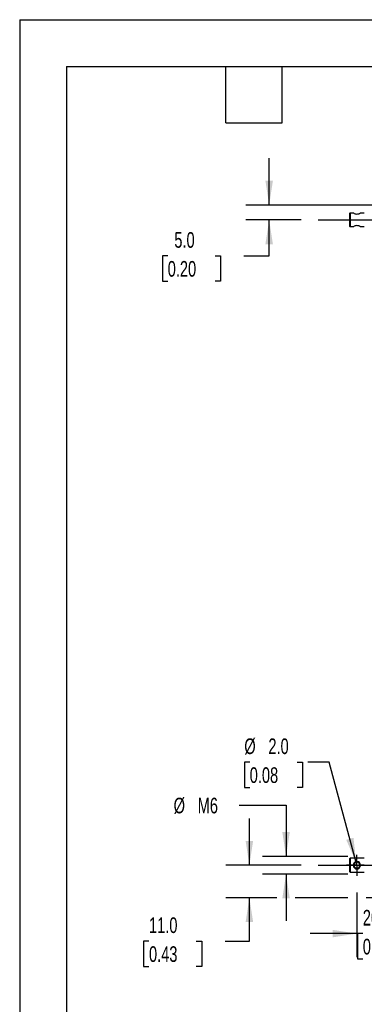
# Model space of a CAD drawing. Header units: millimetres. Extents: x 0 to 699, y 0 to 540.
# Tile 2 of 12: x 0 to 117, y 206 to 540. Entities that reach past the tile are written whole.
import ezdxf

# ---------------------------------------------------------------- set-up
doc = ezdxf.new("R2010")
doc.units = ezdxf.units.MM
doc.header["$LTSCALE"] = 2.5
doc.linetypes.add('CENTERX2', pattern=[20.32, 12.7, -2.54, 2.54, -2.54])
doc.layers.add('CENTER', color=40, linetype='CENTERX2')
doc.layers.add('DIMENSIONS', color=140, linetype='Continuous', lineweight=25)
doc.layers.add('TEXT', color=140, linetype='Continuous', lineweight=25)
doc.styles.add('SLDTEXTSTYLE0', font='TXT', dxfattribs={"width": 0.7})
doc.dimstyles.new('SLDDIMSTYLE0', dxfattribs={"dimtxt": 5.39502, "dimasz": 8.255, "dimexe": 0, "dimexo": 0.0625, "dimgap": 1.348755, "dimtad": 0, "dimtih": 1, "dimtoh": 1, "dimdec": 1, "dimrnd": 1e-09, "dimzin": 4, "dimdsep": 46, "dimtxsty": 'SLDTEXTSTYLE0', "dimsah": 1, "dimcen": 0.09, "dimadec": 0, "dimazin": 1, "dimtfac": 1, "dimtdec": 1, "dimtmove": 0, "dimatfit": 0, "dimfxl": 0, "dimfrac": 2, "dimtolj": 1, "dimtzin": 12, "dimarcsym": 0})
doc.dimstyles.new('SLDDIMSTYLE1', dxfattribs={"dimtxt": 5.39502, "dimasz": 8.255, "dimexe": 0, "dimexo": 0.0625, "dimgap": 1.348755, "dimtad": 0, "dimtih": 1, "dimtoh": 1, "dimdec": 1, "dimrnd": 1e-09, "dimzin": 12, "dimdsep": 46, "dimtxsty": 'SLDTEXTSTYLE0', "dimsah": 1, "dimcen": 0.09, "dimadec": 0, "dimazin": 3, "dimtfac": 1, "dimtdec": 1, "dimtmove": 0, "dimatfit": 0, "dimfxl": 0, "dimfrac": 2, "dimtolj": 1, "dimtzin": 12, "dimarcsym": 0})
doc.dimstyles.new('SLDDIMSTYLE2', dxfattribs={"dimtxt": 5.39502, "dimasz": 8.255, "dimexe": 0, "dimexo": 0.0625, "dimgap": 1.348755, "dimtad": 0, "dimtih": 1, "dimtoh": 1, "dimdec": 1, "dimrnd": 1e-09, "dimzin": 4, "dimdsep": 46, "dimtxsty": 'SLDTEXTSTYLE0', "dimsah": 1, "dimcen": 0, "dimadec": 0, "dimazin": 1, "dimtfac": 1, "dimtdec": 1, "dimtofl": 0, "dimtmove": 0, "dimatfit": 3, "dimfxl": 0, "dimfrac": 2, "dimtolj": 1, "dimtzin": 12, "dimarcsym": 0})

# ---------------------------------------------------------------- blocks, each defined once
blk = doc.blocks.new('_D')
at = {"layer": 'DIMENSIONS'}
for p, q in [((77.8, 253.42), (77.8, 269.29)), ((95.3, 253.42), (69.87, 253.42)), ((87.09, 242.42), (69.87, 242.42)), ((77.8, 227.73), (77.8, 242.42)), ((111.1, 242.42), (93.34, 242.42)), ((128.47, 242.42), (117.35, 242.42)), ((43.8, 227.73), (41.98, 227.73)), ((41.98, 227.73), (41.98, 219.15)), ((59.83, 227.73), (61.64, 227.73)), ((61.64, 227.73), (61.64, 219.15)), ((69.55, 227.73), (77.8, 227.73)), ((41.98, 219.15), (43.8, 219.15)), ((61.64, 219.15), (59.83, 219.15))]:
    blk.add_line(p, q, dxfattribs=at)
for points in [[(77.8, 253.42), (79.07, 261.67), (76.53, 261.67)], [(77.8, 242.42), (76.53, 234.16), (79.07, 234.16)]]:
    blk.add_solid(points, dxfattribs=at)
at = {"layer": 'DIMENSIONS', "char_height": 5.292, "attachment_point": 1, "style": 'SLDTEXTSTYLE0'}
for s, insert in [('11.0', (43.8, 235.76)), ('0.43', (43.8, 225.97))]:
    blk.add_mtext(s, dxfattribs=dict(at, insert=insert))
blk = doc.blocks.new('_D_1')
at = {"layer": 'DIMENSIONS'}
for p, q in [((114.22, 244.13), (114.22, 222.33)), ((134.22, 236.67), (134.22, 222.33)), ((114.22, 230.27), (98.35, 230.27)), ((116.21, 230.27), (114.4, 230.27)), ((114.4, 230.27), (114.4, 221.69)), ((132.24, 230.27), (134.05, 230.27)), ((134.05, 230.27), (134.05, 221.69)), ((134.22, 230.27), (150.1, 230.27)), ((114.4, 221.69), (116.21, 221.69)), ((134.05, 221.69), (132.24, 221.69))]:
    blk.add_line(p, q, dxfattribs=at)
for points in [[(114.22, 230.27), (105.97, 231.54), (105.97, 229)], [(134.22, 230.27), (142.48, 229), (142.48, 231.54)]]:
    blk.add_solid(points, dxfattribs=at)
at = {"layer": 'DIMENSIONS', "char_height": 5.292, "attachment_point": 1, "style": 'SLDTEXTSTYLE0'}
for s, insert in [('20.0', (116.21, 238.3)), ('0.79', (116.21, 228.51))]:
    blk.add_mtext(s, dxfattribs=dict(at, insert=insert))
blk = doc.blocks.new('_D_2')
at = {"layer": 'DIMENSIONS'}
for p, q in [((74.34, 273.75), (90.22, 273.75)), ((90.22, 273.75), (90.22, 256.42)), ((111.17, 256.42), (82.28, 256.42)), ((111.17, 250.42), (82.28, 250.42)), ((90.22, 250.42), (90.22, 234.54))]:
    blk.add_line(p, q, dxfattribs=at)
for points in [[(90.22, 256.42), (91.49, 264.67), (88.95, 264.67)], [(90.22, 250.42), (88.95, 242.16), (91.49, 242.16)]]:
    blk.add_solid(points, dxfattribs=at)
at = {"layer": 'DIMENSIONS', "char_height": 5.292, "attachment_point": 1, "style": 'SLDTEXTSTYLE0'}
for s, insert in [('%%c', (52.14, 276.28)), ('M6', (60.28, 276.28))]:
    blk.add_mtext(s, dxfattribs=dict(at, insert=insert))
blk = doc.blocks.new('_D_3')
at = {"layer": 'DIMENSIONS'}
for p, q in [((77.91, 288.33), (76.1, 288.33)), ((76.1, 288.33), (76.1, 279.75)), ((93.95, 288.33), (95.76, 288.33)), ((95.76, 288.33), (95.76, 279.75)), ((104.87, 288.33), (97.57, 288.33)), ((113.97, 254.38), (104.87, 288.33)), ((76.1, 279.75), (77.91, 279.75)), ((95.76, 279.75), (93.95, 279.75))]:
    blk.add_line(p, q, dxfattribs=at)
blk.add_solid([(113.97, 254.38), (113.06, 262.69), (110.6, 262.03)], dxfattribs=at)
at = {"layer": 'DIMENSIONS', "char_height": 5.292, "attachment_point": 1, "style": 'SLDTEXTSTYLE0'}
for s, insert in [('%%c', (76.08, 296.36)), ('2.0', (84.23, 296.36)), ('0.08', (77.91, 286.58))]:
    blk.add_mtext(s, dxfattribs=dict(at, insert=insert))
blk = doc.blocks.new('SW_CENTERMARKSYMBOL_0')
at = {"layer": 'CENTER', "color": 0}
for p, q in [((0, 2.54), (0, 3.54)), ((-2.54, 0), (-3.54, 0)), ((0, 0), (-2.54, 0)), ((0, 0), (0, 2.54)), ((0, 0), (0, -2.54)), ((0, 0), (2.54, 0)), ((2.54, 0), (3.54, 0)), ((0, -2.54), (0, -3.54))]:
    blk.add_line(p, q, dxfattribs=at)
blk = doc.blocks.new('_D_17')
at = {"layer": 'DIMENSIONS'}
for p, q in [((84.5, 476.98), (84.5, 492.85)), ((119.55, 476.98), (76.57, 476.98)), ((95.3, 471.98), (76.57, 471.98)), ((84.5, 459.79), (84.5, 471.98)), ((50.14, 459.79), (48.32, 459.79)), ((48.32, 459.79), (48.32, 451.21)), ((66.17, 459.79), (67.98, 459.79)), ((67.98, 459.79), (67.98, 451.21)), ((75.89, 459.79), (84.5, 459.79)), ((48.32, 451.21), (50.14, 451.21)), ((67.98, 451.21), (66.17, 451.21))]:
    blk.add_line(p, q, dxfattribs=at)
for points in [[(84.5, 476.98), (85.77, 485.23), (83.23, 485.23)], [(84.5, 471.98), (83.23, 463.72), (85.77, 463.72)]]:
    blk.add_solid(points, dxfattribs=at)
at = {"layer": 'DIMENSIONS', "char_height": 5.292, "attachment_point": 1, "style": 'SLDTEXTSTYLE0'}
for s, insert in [('5.0', (52.38, 467.82)), ('0.20', (50.14, 458.03))]:
    blk.add_mtext(s, dxfattribs=dict(at, insert=insert))

msp = doc.modelspace()

# ---------------------------------------------------------------- linework, layer by layer
at = {"color": 7, "linetype": 'Continuous'}
for q in [(0.01, 0.01), (698.51, 539.76)]:
    msp.add_line((0.01, 539.76), q, dxfattribs=at)
for p, q in [((111.72, 474.13), (111.92, 474.33)), ((111.72, 474.13), (111.72, 469.83)), ((111.92, 474.33), (111.92, 469.63)), ((111.92, 474.33), (113.02, 474.33)), ((115.42, 474.33), (116.72, 474.33)), ((111.92, 469.63), (111.72, 469.83)), ((113.02, 469.63), (111.92, 469.63)), ((116.72, 469.63), (115.42, 469.63)), ((111.92, 255.77), (111.72, 255.57)), ((111.72, 255.57), (111.72, 253.42)), ((111.92, 253.42), (111.72, 253.42)), ((111.72, 253.42), (111.72, 251.27)), ((116.72, 255.77), (111.92, 255.77)), ((111.92, 255.77), (111.92, 253.42)), ((111.92, 253.42), (111.92, 251.07)), ((113.02, 253.42), (111.92, 253.42)), ((114.22, 254.73), (114.22, 254.42)), ((116.72, 253.42), (115.42, 253.42)), ((111.72, 251.27), (111.92, 251.07)), ((111.92, 251.07), (116.72, 251.07)), ((114.22, 252.42), (114.22, 252.11))]:
    msp.add_line(p, q)
at = {"flags": 128}
msp.add_lwpolyline([(114.65, 469.97), (114.57, 469.99), (114.22, 470.03)], dxfattribs=at)
for centre, radius, start, end in [((114.39, 476.42), 2.5, 236.8734, 266.2354), ((114.08, 476.36), 2.43, 273.3719, 303.5205), ((114.37, 467.6), 2.43, 93.3734, 123.5179), ((114.06, 467.54), 2.5, 56.8824, 86.2251), ((114.28, 253.48), 1.25, 92.4426, 182.6564), ((114.29, 253.37), 1.26, 177.7699, 267.1302), ((114.22, 253.42), 1, 90, 270), ((114.16, 253.47), 1.26, 357.77, 87.1302), ((114.22, 253.42), 1, 270, 90), ((114.17, 253.36), 1.25, 272.4425, 2.6565)]:
    msp.add_arc(centre, radius, start, end)
at = {"layer": 'CENTER'}
for p, q in [((101.05, 471.98), (152.4, 471.98)), ((101.05, 253.42), (152.4, 253.42))]:
    msp.add_line(p, q, dxfattribs=at)
at = {"layer": 'TEXT'}
for p, q in [((15.87, 523.88), (682.62, 523.88)), ((15.87, 523.88), (15.87, 15.87)), ((69.85, 504.82), (69.85, 523.88)), ((88.9, 504.82), (88.9, 523.88)), ((69.85, 504.82), (88.9, 504.82))]:
    msp.add_line(p, q, dxfattribs=at)

# ---------------------------------------------------------------- block references
at = {"layer": 'CENTER'}
msp.add_blockref('SW_CENTERMARKSYMBOL_0', (114.22, 253.42), dxfattribs=at)

# ---------------------------------------------------------------- dimensions: what is measured, and where the dimension line sits
at = {"layer": 'DIMENSIONS'}
for base, p1, p2, picture, middle in [((84.5, 471.98), (125.3, 476.98), (101.05, 471.98), '_D_17', (84.5, 459.79)), ((77.8, 253.42), (134.22, 242.42), (101.05, 253.42), '_D', (77.8, 227.73))]:
    dim = msp.add_linear_dim(base=base, p1=p1, p2=p2, angle=90, dimstyle='SLDDIMSTYLE0', dxfattribs=at)
    dim.commit()
    dim.dimension.update_dxf_attribs({"geometry": picture, "text_midpoint": middle, "dimtype": 160})
dim = msp.add_diameter_dim_2p(p1=(114.48, 252.45), p2=(113.97, 254.38), dimstyle='SLDDIMSTYLE2', dxfattribs=at)
dim.commit()
dim.dimension.update_dxf_attribs({"geometry": '_D_3', "text_midpoint": (85.93, 288.33), "dimtype": 163})
dim = msp.add_linear_dim(base=(90.22, 250.42), p1=(116.92, 256.42), p2=(116.92, 250.42), angle=90, text='%%cM6', dimstyle='SLDDIMSTYLE1', dxfattribs=at)
dim.commit()
dim.dimension.update_dxf_attribs({"geometry": '_D_2', "text_midpoint": (90.22, 273.75), "dimtype": 160})
dim = msp.add_linear_dim(base=(114.22, 230.27), p1=(134.22, 242.42), p2=(114.22, 249.88), dimstyle='SLDDIMSTYLE0', dxfattribs=at)
dim.commit()
dim.dimension.update_dxf_attribs({"geometry": '_D_1', "text_midpoint": (124.22, 230.27), "dimtype": 160})

doc.saveas('drawing.dxf')
